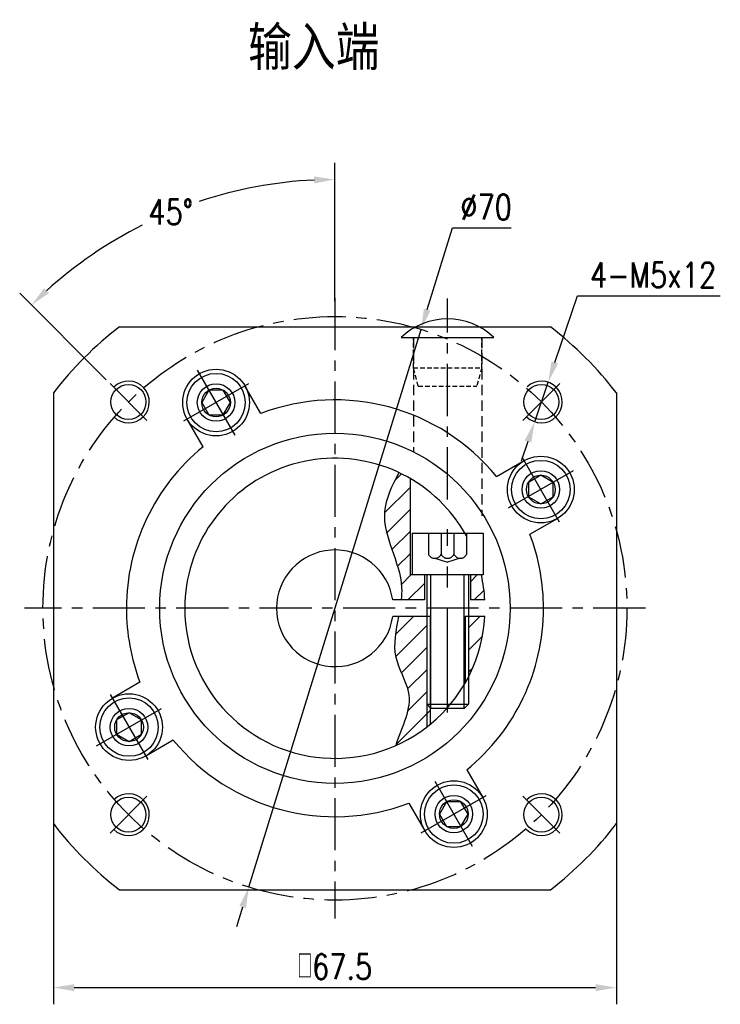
# Model space of a CAD drawing. Header units: inches. Extents: x 21 to 400, y 5 to 249.
# Tile 4 of 4: x 316 to 400, y 131 to 249. Entities that reach past the tile are written whole.
import ezdxf

# ---------------------------------------------------------------- set-up
doc = ezdxf.new("R2010")
doc.units = ezdxf.units.IN
doc.header["$LTSCALE"] = 10
doc.header["$MEASUREMENT"] = 0
doc.linetypes.add('CENTER', pattern=[2, 1.25, -0.25, 0.25, -0.25])
doc.linetypes.add('HIDDEN', pattern=[0.375, 0.25, -0.125])
for name, color, linetype in [('1轮廓实线层', 7, 'Continuous'), ('2细线层', 4, 'Continuous'), ('3中心线层', 1, 'CENTER'), ('4虚线层', 6, 'HIDDEN'), ('5剖面线层', 2, 'Continuous'), ('6文字层', 3, 'Continuous'), ('7标注层', 4, 'Continuous')]:
    doc.layers.add(name, color=color, linetype=linetype)
doc.styles.add('PC_TEXTSTYLE', font='isocp.shx', dxfattribs={"width": 0.8, "bigfont": 'HZFS.SHX'})
doc.styles.add('PC_TEXTSTYLE1', font='isocp.shx', dxfattribs={"bigfont": 'hzfs.shx'})
doc.styles.add('TH_GBDIM', font='romans.shx', dxfattribs={"width": 0.8, "bigfont": 'gbcbig.shx'})
doc.dimstyles.new('直径标注A3', dxfattribs={"dimtxt": 3.5, "dimasz": 3, "dimexe": 2, "dimexo": 0.0625, "dimgap": 1, "dimtad": 1, "dimtih": 1, "dimtoh": 1, "dimdsep": 46, "dimtxsty": 'PC_TEXTSTYLE', "dimsah": 1, "dimcen": 0.09, "dimclrt": 3, "dimadec": 0, "dimazin": 0, "dimtfac": 0.7, "dimtmove": 0, "dimatfit": 0, "dimfxl": 1, "dimtzin": 0, "dimarcsym": 0})
doc.dimstyles.new('线性标注', dxfattribs={"dimtxt": 2.5, "dimasz": 3, "dimexe": 2, "dimexo": 0, "dimgap": 1, "dimtad": 1, "dimdsep": 46, "dimtxsty": 'PC_TEXTSTYLE', "dimsah": 1, "dimcen": 0.09, "dimclrt": 3, "dimadec": 0, "dimazin": 0, "dimtfac": 0.7, "dimtix": 1, "dimtmove": 0, "dimatfit": 0, "dimfxl": 1, "dimtzin": 0, "dimarcsym": 0})
doc.dimstyles.new('角度标注', dxfattribs={"dimtxt": 3.5, "dimasz": 3, "dimexe": 2, "dimexo": 0, "dimgap": 1, "dimtad": 1, "dimtih": 1, "dimtoh": 1, "dimdsep": 46, "dimtxsty": 'PC_TEXTSTYLE', "dimsah": 1, "dimcen": 0.09, "dimclrd": 4, "dimclrt": 3, "dimadec": 0, "dimazin": 0, "dimtfac": 0.7, "dimtmove": 0, "dimatfit": 0, "dimfxl": 1, "dimtzin": 0, "dimarcsym": 0})

# ---------------------------------------------------------------- blocks, each defined once
blk = doc.blocks.new('*D90')
at = {"layer": '7标注层', "color": 0, "lineweight": -2, "transparency": 16777216}
for p, q in [((364.4, 214.14), (367.43, 223.94)), ((367.43, 223.94), (374.48, 223.94)), ((343.01, 144.87), (363.66, 211.76)), ((342.27, 142.48), (341.53, 140.1))]:
    blk.add_line(p, q, dxfattribs=at)
at = {"layer": '7标注层', "color": 0, "transparency": 16777216}
for points in [[(364, 214.27), (364.8, 214.02), (363.66, 211.76)], [(341.87, 142.61), (342.67, 142.36), (343.01, 144.87)]]:
    blk.add_solid(points, dxfattribs=at)
at = {"layer": 'Defpoints', "color": 0, "transparency": 16777216}
for p in [(363.66, 211.76), (343.01, 144.87)]:
    blk.add_point(p, dxfattribs=at)
at = {"layer": '7标注层', "color": 3, "transparency": 16777216, "insert": (371.46, 226.44), "char_height": 3, "attachment_point": 5, "style": 'TH_GBDIM'}
blk.add_mtext('∅70', dxfattribs=at)
blk = doc.blocks.new('GB／T70.1M5M16')
at = {"layer": '1轮廓实线层'}
for p, q in [((0, -4.25), (0, 4.25)), ((0, 4.25), (5, 4.25)), ((5, 4.25), (5, -4.25)), ((5, 2.5), (20.5, 2.5)), ((20.5, 2.5), (21, 2)), ((20.5, -2.5), (20.5, 2.5)), ((21, 2), (21, -2)), ((20.5, -2.5), (21, -2)), ((5, -2.5), (20.5, -2.5)), ((0, -4.25), (5, -4.25))]:
    blk.add_line(p, q, dxfattribs=at)
at = {"layer": '2细线层'}
for p, q in [((21, 2), (5, 2)), ((21, -2), (5, -2))]:
    blk.add_line(p, q, dxfattribs=at)
at = {"layer": '3中心线层'}
blk.add_line((21.5, 0), (-0.5, 0), dxfattribs=at)
at = {"layer": '4虚线层'}
for p, q in [((0, 2.29), (2.5, 2.29)), ((3, 1.53), (3.45, 0)), ((0, 0.76), (2.5, 0.76)), ((3, -1.53), (3.45, 0)), ((0, -0.76), (2.5, -0.76)), ((0, -2.29), (2.5, -2.29))]:
    blk.add_line(p, q, dxfattribs=at)
for centre in [(2.17, 1.53), (2.17, 0), (2.17, -1.53)]:
    blk.add_arc(centre, 0.833, 293.5487, 66.4513, dxfattribs=at)
blk = doc.blocks.new('*D91')
at = {"layer": '7标注层', "color": 0, "lineweight": -2, "transparency": 16777216}
for p, q in [((319.58, 152.48), (319.58, 130.82)), ((387.08, 152.48), (387.08, 130.82)), ((322.08, 132.82), (384.58, 132.82))]:
    blk.add_line(p, q, dxfattribs=at)
at = {"layer": '7标注层', "color": 0, "transparency": 16777216}
for points in [[(322.08, 133.23), (322.08, 132.4), (319.58, 132.82)], [(384.58, 133.23), (384.58, 132.4), (387.08, 132.82)]]:
    blk.add_solid(points, dxfattribs=at)
at = {"layer": 'Defpoints', "color": 0, "transparency": 16777216}
for p in [(319.58, 152.48), (387.08, 152.48), (387.08, 132.82)]:
    blk.add_point(p, dxfattribs=at)
at = {"layer": '7标注层', "color": 3, "transparency": 16777216, "insert": (353.33, 135.32), "char_height": 3, "attachment_point": 5, "style": 'TH_GBDIM'}
blk.add_mtext('{□}67.5', dxfattribs=at)
blk = doc.blocks.new('*D92')
at = {"layer": '7标注层', "color": 0, "lineweight": -2, "transparency": 16777216}
for p, q in [((353.33, 215.12), (353.33, 231.75)), ((325.93, 205.71), (315.55, 216.1))]:
    blk.add_line(p, q, dxfattribs=at)
at = {"layer": '7标注层', "color": 4, "lineweight": -2, "transparency": 16777216}
for start, end in [(92.7849, 108.4566), (116.6655, 132.2151)]:
    blk.add_arc((353.33, 178.31), 51.44, start, end, dxfattribs=at)
at = {"layer": '7标注层', "color": 4, "transparency": 16777216}
for points in [[(350.83, 230.11), (350.85, 229.28), (353.33, 229.75)], [(319.06, 216.11), (318.48, 216.71), (316.96, 214.69)]]:
    blk.add_solid(points, dxfattribs=at)
at = {"layer": 'Defpoints', "color": 0, "transparency": 16777216}
for p in [(340.02, 228), (353.33, 215.12), (325.93, 205.71), (381.62, 150.03), (353.33, 141.6)]:
    blk.add_point(p, dxfattribs=at)
at = {"layer": '7标注层', "color": 3, "transparency": 16777216, "insert": (333.65, 225.84), "char_height": 3, "attachment_point": 5, "style": 'TH_GBDIM'}
blk.add_mtext('45°', dxfattribs=at)
blk = doc.blocks.new('GB／T70.1M4R6')
at = {"layer": '1轮廓实线层'}
for p, q in [((0, 1.72), (-1.49, 0.86)), ((1.49, 0.86), (0, 1.72)), ((-1.49, 0.86), (-1.49, -0.86)), ((1.49, -0.86), (1.49, 0.86)), ((-1.49, -0.86), (0, -1.72)), ((0, -1.72), (1.49, -0.86))]:
    blk.add_line(p, q, dxfattribs=at)
for radius in [3.5, 1.72]:
    blk.add_circle((0, 0), radius, dxfattribs=at)
at = {"layer": '3中心线层'}
for p, q in [((0, 4.5), (0, -4.5)), ((4.5, 0), (-4.5, 0))]:
    blk.add_line(p, q, dxfattribs=at)
blk = doc.blocks.new('*D93')
at = {"layer": '7标注层', "color": 0, "lineweight": -2, "transparency": 16777216}
for p, q in [((379.69, 207.8), (382.42, 215.8)), ((382.42, 215.8), (399.53, 215.8)), ((377.28, 200.7), (378.89, 205.43)), ((376.47, 198.33), (375.67, 195.96))]:
    blk.add_line(p, q, dxfattribs=at)
at = {"layer": '7标注层', "color": 0, "transparency": 16777216}
for points in [[(379.3, 207.93), (380.09, 207.66), (378.89, 205.43)], [(376.08, 198.46), (376.87, 198.19), (377.28, 200.7)]]:
    blk.add_solid(points, dxfattribs=at)
at = {"layer": 'Defpoints', "color": 0, "transparency": 16777216}
for p in [(378.89, 205.43), (377.28, 200.7)]:
    blk.add_point(p, dxfattribs=at)
at = {"layer": '7标注层', "color": 3, "transparency": 16777216, "insert": (391.47, 218.3), "char_height": 3, "attachment_point": 5, "style": 'TH_GBDIM'}
blk.add_mtext('4-M5x12', dxfattribs=at)
blk = doc.blocks.new('卡扣11.2')
at = {"layer": '1轮廓实线层'}
blk.add_line((628.67, 284.14), (643.87, 284.14), dxfattribs=at)
blk.add_arc((636.27, 276.14), 11.03, 46.4688, 133.5312, dxfattribs=at)
at = {"layer": '4虚线层', "ltscale": 0.3}
for p, q in [((630.67, 279.14), (630.67, 284.14)), ((641.87, 279.14), (641.87, 284.14)), ((631.47, 276.14), (630.67, 279.14)), ((630.67, 279.14), (641.87, 279.14)), ((641.87, 279.14), (641.06, 276.14)), ((631.47, 276.14), (641.06, 276.14))]:
    blk.add_line(p, q, dxfattribs=at)

msp = doc.modelspace()

# ---------------------------------------------------------------- hatches: boundary and pattern name
at = {"layer": '5剖面线层'}
h = msp.add_hatch(dxfattribs=at)
h.set_pattern_fill('ANSI31', color=2, scale=15)
h.set_pattern_definition([(45, (-1.6043, -4.0664), (-1.325825, 1.325825), [])])
edge = h.paths.add_edge_path()
edge.add_arc((353.335, 178.314), 18, 60, 64.78532)
edge.add_spline(control_points=[(361.003, 194.599), (360.198, 193.031), (357.912, 188.575), (361.504, 183.428), (361.328, 179.819), (361.273, 179.314)], knot_values=[0, 0, 0, 0, 5.0338835, 14.3075989, 15.8155282, 15.8155282, 15.8155282, 15.8155282], degree=3, periodic=0)
edge.add_line((361.273, 179.314), (364.085, 179.314))
edge.add_line((364.085, 179.314), (364.085, 182.314))
edge.add_line((364.085, 182.314), (362.585, 182.314))
edge.add_line((362.585, 182.314), (362.335, 182.314))
edge.add_line((362.335, 182.314), (362.335, 193.902))
edge = h.paths.add_edge_path()
edge.add_line((364.335, 177.314), (360.946, 177.314))
edge.add_spline(control_points=[(360.946, 177.314), (360.629, 175.677), (359.974, 172.571), (363.327, 167.324), (361.351, 164.249), (360.63, 161.858)], knot_values=[17.80363, 17.80363, 17.80363, 17.80363, 22.6894076, 27.1277379, 34.5605338, 34.5605338, 34.5605338, 34.5605338], degree=3, periodic=0)
edge.add_arc((353.335, 178.314), 18, 293.91013, 307.66989)
edge.add_line((364.335, 164.066), (364.335, 177.314))
h.paths.add_polyline_path([(371.307, 177.314), (369.335, 177.314), (369.335, 170.068, 0.1054629)])
h.paths.add_polyline_path([(370.885, 182.314), (369.585, 182.314), (369.585, 179.314), (371.307, 179.314, 0.0421522)])
h.paths.add_polyline_path([(364.735, 166.414), (364.335, 166.814), (364.335, 164.066, 0.0070975), (364.735, 164.384)])

# ---------------------------------------------------------------- linework, layer by layer
for p, q in [((362.335, 193.902), (362.335, 182.314)), ((370.885, 182.314), (362.335, 182.314)), ((364.085, 182.314), (364.085, 179.314)), ((369.585, 182.314), (369.585, 179.314)), ((364.085, 179.314), (360.263, 179.314)), ((371.307, 179.314), (369.585, 179.314)), ((364.735, 177.314), (360.263, 177.314)), ((364.735, 177.314), (364.735, 164.384)), ((371.307, 177.314), (368.935, 177.314)), ((368.935, 177.314), (368.935, 169.334))]:
    msp.add_line(p, q)
for centre in [(328.586, 203.062), (378.083, 203.062), (328.586, 153.565), (378.083, 153.565)]:
    msp.add_circle(centre, 2.1)
for start, end in [(41.40962, 180), (28.69092, 41.40962), (3.18474, 12.83959), (180, 356.81526)]:
    msp.add_arc((353.335, 178.314), 18, start, end)
at = {"layer": '1轮廓实线层'}
for p, q in [((327.505, 212.064), (379.165, 212.064)), ((344.46, 201.685), (342.549, 204.995)), ((319.585, 204.144), (319.585, 152.484)), ((387.085, 204.144), (387.085, 152.484)), ((337.532, 197.685), (335.621, 200.995)), ((372.706, 194.117), (376.016, 196.028)), ((376.706, 187.189), (380.016, 189.1)), ((376.706, 187.189), (380.016, 189.1)), ((329.963, 169.439), (326.653, 167.528)), ((333.963, 162.511), (330.653, 160.6)), ((369.138, 158.942), (371.049, 155.632)), ((362.209, 154.942), (364.121, 151.632)), ((327.505, 144.564), (379.165, 144.564))]:
    msp.add_line(p, q, dxfattribs=at)
for centre, radius in [((339.085, 202.995), 4), ((339.085, 202.995), 2.25), ((353.335, 178.314), 21), ((378.016, 192.564), 4), ((378.016, 192.564), 2.25), ((328.653, 164.064), 4), ((328.653, 164.064), 2.25), ((367.585, 153.632), 4), ((367.585, 153.632), 2.25)]:
    msp.add_circle(centre, radius, dxfattribs=at)
for radius, start, end in [(42.5, 127.42801, 142.57199), (42.5, 37.42801, 52.57199), (25, 39.2069, 110.7931), (25, 129.2069, 180), (25, 360, 20.7931), (7, 8.21321, 351.78679), (25, 180, 200.7931), (25, 309.2069, 360), (25, 219.2069, 290.7931), (42.5, 217.42801, 232.57199), (42.5, 307.42801, 322.57199)]:
    msp.add_arc((353.335, 178.314), radius, start, end, dxfattribs=at)
at = {"layer": '2细线层'}
for p, q in [((364.335, 177.314), (364.335, 164.066)), ((369.335, 177.314), (369.335, 170.068))]:
    msp.add_line(p, q, dxfattribs=at)
for centre in [(328.586, 203.062), (378.083, 203.062), (328.586, 153.565), (378.083, 153.565)]:
    msp.add_arc(centre, 2.5, 225, 132.95329, dxfattribs=at)
for points, knots in [([(361.003, 194.599), (360.198, 193.031), (357.912, 188.575), (361.504, 183.428), (361.328, 179.819), (361.273, 179.314)], [0, 0, 0, 0, 5.0338835, 14.3075989, 15.8155282, 15.8155282, 15.8155282, 15.8155282]), ([(360.946, 177.314), (360.629, 175.677), (359.974, 172.571), (363.327, 167.324), (361.351, 164.249), (360.63, 161.858)], [17.80363, 17.80363, 17.80363, 17.80363, 22.6894076, 27.1277379, 34.5605338, 34.5605338, 34.5605338, 34.5605338])]:
    msp.add_open_spline(points, degree=3, knots=knots, dxfattribs=at)
at = {"layer": '3中心线层', "ltscale": 0.5}
for p, q in [((353.335, 215.539), (353.335, 141.089)), ((366.835, 191.382), (366.835, 215.471)), ((326.376, 205.272), (330.796, 200.853)), ((380.293, 205.272), (375.874, 200.853)), ((390.56, 178.314), (316.109, 178.314)), ((326.376, 151.355), (330.796, 155.775)), ((380.293, 151.355), (375.874, 155.775))]:
    msp.add_line(p, q, dxfattribs=at)
at = {"layer": '3中心线层'}
msp.add_line((368.935, 177.314), (368.935, 170.504), dxfattribs=at)
at = {"layer": '3中心线层', "ltscale": 0.5}
msp.add_circle((353.335, 178.314), 35, dxfattribs=at)
at = {"layer": '4虚线层', "ltscale": 0.5}
for p, q in [((362.738, 210.76), (362.738, 197.138)), ((370.933, 210.756), (370.933, 189.399))]:
    msp.add_line(p, q, dxfattribs=at)

# ---------------------------------------------------------------- block references
at = {"layer": '1轮廓实线层', "xscale": 0.731, "yscale": 0.731, "zscale": 0.731}
msp.add_blockref('卡扣11.2', (-98.278, 3.108), dxfattribs=at)
at = {"layer": '1轮廓实线层'}
for name, p, rotation in [('GB／T70.1M4R6', (339.085, 202.995), 30), ('GB／T70.1M4R6', (378.016, 192.564), 299.9999999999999), ('GB／T70.1M5M16', (366.835, 187.314), 270), ('GB／T70.1M4R6', (328.653, 164.064), 120), ('GB／T70.1M4R6', (367.585, 153.632), 209.9999999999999)]:
    msp.add_blockref(name, p, dxfattribs=dict(at, rotation=rotation))

# ---------------------------------------------------------------- texts
at = {"layer": '6文字层', "color": 7, "insert": (342.921, 248.131), "char_height": 5.25, "width": 35.12652, "attachment_point": 1, "style": 'PC_TEXTSTYLE1'}
msp.add_mtext('{\\C3;输入端}', dxfattribs=at)

# ---------------------------------------------------------------- dimensions: what is measured, and where the dimension line sits
at = {"layer": '7标注层'}
dim = msp.add_angular_dim_2l(base=(340.021, 228), line1=((325.934, 205.714), (381.619, 150.029)), line2=((353.335, 215.124), (353.335, 141.602)), dimstyle='角度标注', override={"dimtxt": 3, "dimasz": 2.5, "dimdec": 0, "dimtxsty": 'TH_GBDIM'}, dxfattribs=at)
dim.commit()
dim.dimension.update_dxf_attribs({"geometry": '*D92', "text_midpoint": (333.65, 225.838)})
dim = msp.add_diameter_dim_2p(p1=(343.006, 144.872), p2=(363.663, 211.755), dimstyle='直径标注A3', override={"dimtxt": 3, "dimasz": 2.5, "dimtxsty": 'TH_GBDIM', "dimadec": 2}, dxfattribs=at)
dim.commit()
dim.dimension.update_dxf_attribs({"geometry": '*D90', "text_midpoint": (371.456, 223.944), "dimtype": 163})
dim = msp.add_diameter_dim_2p(p1=(377.279, 200.696), p2=(378.888, 205.429), text='4-M5x12', dimstyle='直径标注A3', override={"dimtxt": 3, "dimasz": 2.5, "dimgap": 1, "dimtad": 1, "dimjust": 0, "dimdec": 2, "dimlfac": 1, "dimtxsty": 'TH_GBDIM', "dimse1": 0, "dimse2": 0, "dimsd1": 0, "dimsd2": 0, "dimadec": 2}, dxfattribs=at)
dim.commit()
dim.dimension.update_dxf_attribs({"geometry": '*D93', "text_midpoint": (391.473, 215.805), "dimtype": 163})
dim = msp.add_linear_dim(base=(387.085, 132.816), p1=(319.585, 152.484), p2=(387.085, 152.484), text='{□}<>', dimstyle='线性标注', override={"dimtxt": 3, "dimasz": 2.5, "dimtxsty": 'TH_GBDIM', "dimadec": 2}, dxfattribs=at)
dim.commit()
dim.dimension.update_dxf_attribs({"geometry": '*D91', "text_midpoint": (353.335, 135.316)})

doc.saveas('drawing.dxf')
